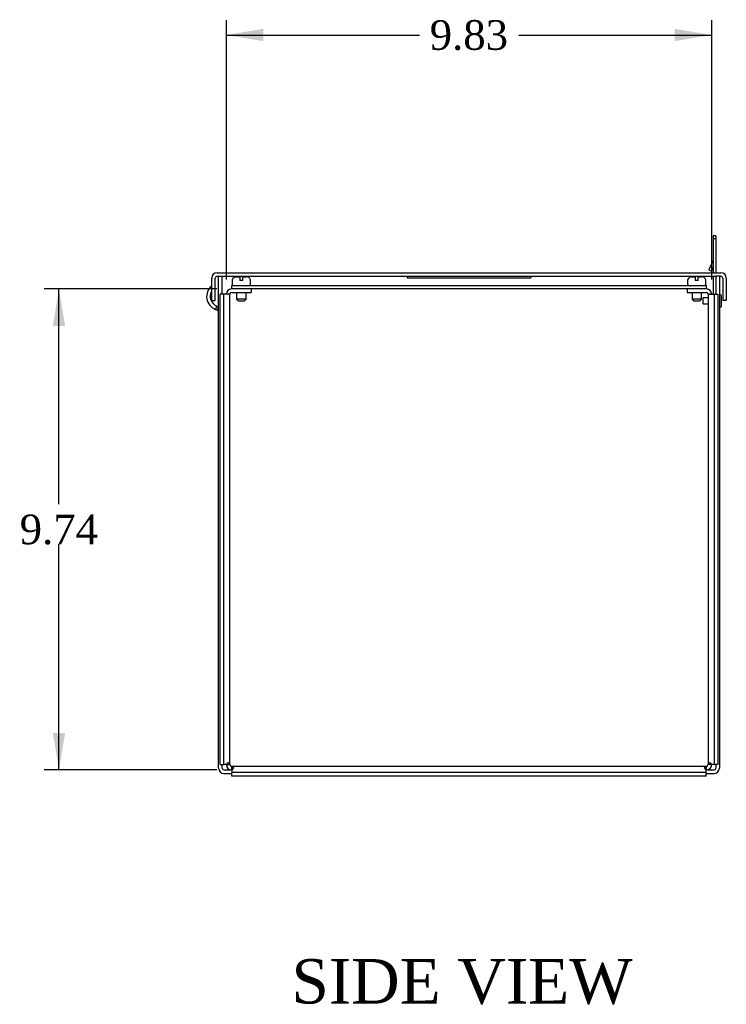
# Model space of a CAD drawing. Header units: inches. Extents: x 1 to 150, y -1 to 99.
# Tile 2 of 7: x 54 to 68, y 38 to 58. Entities that reach past the tile are written whole.
import ezdxf
from ezdxf.enums import TextEntityAlignment as Align

# ---------------------------------------------------------------- set-up
doc = ezdxf.new("R2010")
doc.units = ezdxf.units.IN
doc.header["$MEASUREMENT"] = 0
for name, color, linetype in [('COM55240', 7, 'Continuous'), ('COM55544-5', 7, 'Continuous'), ('COM55545-5', 7, 'Continuous'), ('COM55546-5', 7, 'Continuous'), ('COM55609-5', 7, 'Continuous'), ('Default', 7, 'Continuous'), ('QLB20316', 7, 'Continuous'), ('RVT19019', 7, 'Continuous'), ('SCS19491', 7, 'Continuous')]:
    doc.layers.add(name, color=color, linetype=linetype)
doc.styles.add('SEACAD_Times_New_Roman', font='times.ttf')
doc.dimstyles.new('HAMMOND_(STH_-_120x80)', dxfattribs={"dimtxt": 0.6, "dimasz": 0.75, "dimexe": 0.3, "dimexo": 0.3, "dimgap": 0.15, "dimtad": 0, "dimtih": 1, "dimtoh": 1, "dimzin": 0, "dimdsep": 46, "dimtxsty": 'SEACAD_Times_New_Roman', "dimblk1": '_SE_FILLED', "dimblk2": '_SE_FILLED', "dimsah": 1, "dimcen": 0.3, "dimadec": 0, "dimazin": 0, "dimtfac": 0.8, "dimtofl": 0, "dimtmove": 0, "dimatfit": 3, "dimfxl": 1, "dimtolj": 1, "dimtzin": 0, "dimarcsym": 0})

# ---------------------------------------------------------------- blocks, each defined once
blk = doc.blocks.new('SE')
at = {"layer": 'COM55240', "color": 7, "linetype": 'Continuous'}
for p, q in [((68.282, 53.644), (68.225, 53.644)), ((68.225, 53.644), (68.225, 53.581)), ((68.225, 53.581), (68.225, 52.895)), ((68.282, 53.581), (68.225, 53.581)), ((68.282, 53.644), (68.282, 53.581)), ((68.282, 53.581), (68.282, 52.895)), ((68.222, 53.132), (68.137, 52.95)), ((68.189, 52.926), (68.137, 52.95)), ((68.225, 53.003), (68.189, 52.926)), ((68.225, 52.823), (68.225, 52.458))]:
    blk.add_line(p, q, dxfattribs=at)
blk.add_arc((68.196, 53.144), 0.029, 335, 0, dxfattribs=at)
at = {"layer": 'COM55544-5', "color": 7, "linetype": 'Continuous'}
for p, q in [((58.21, 42.859), (58.21, 52.823)), ((58.21, 52.823), (58.282, 52.823)), ((58.282, 52.458), (58.282, 52.823)), ((68.282, 52.823), (68.282, 52.458)), ((68.354, 52.823), (68.282, 52.823)), ((68.354, 52.823), (68.354, 42.859)), ((58.15, 52.151), (58.175, 52.219)), ((58.15, 52.151), (58.186, 52.138)), ((58.175, 52.219), (58.21, 52.206)), ((58.186, 52.138), (58.21, 52.203)), ((58.282, 42.859), (58.282, 42.934)), ((68.282, 42.934), (68.282, 42.859)), ((58.318, 42.823), (58.477, 42.823)), ((58.318, 42.751), (58.477, 42.751)), ((68.087, 42.823), (68.246, 42.823)), ((68.087, 42.751), (68.246, 42.751))]:
    blk.add_line(p, q, dxfattribs=at)
for centre, radius, start, end in [((58.245, 52.413), 0.278, 129.3767, 250), ((58.245, 52.413), 0.206, 149.3365, 250), ((58.174, 52.104), 0.036, 0.0001, 69.9999), ((58.318, 42.859), 0.108, 180, 270), ((58.318, 42.859), 0.036, 180, 270), ((68.246, 42.859), 0.108, 270, 0), ((68.246, 42.859), 0.036, 270, 0)]:
    blk.add_arc(centre, radius, start, end, dxfattribs=at)
at = {"layer": 'COM55545-5', "color": 7, "linetype": 'Continuous'}
for p, q in [((58.178, 52.895), (68.386, 52.895)), ((58.07, 52.333), (58.07, 52.787)), ((58.142, 52.333), (58.142, 52.787)), ((58.178, 52.823), (58.21, 52.823)), ((58.282, 52.823), (68.282, 52.823)), ((68.354, 52.823), (68.386, 52.823)), ((68.422, 52.787), (68.422, 52.333)), ((68.494, 52.787), (68.494, 52.333)), ((58.07, 52.333), (58.142, 52.333)), ((68.494, 52.333), (68.422, 52.333))]:
    blk.add_line(p, q, dxfattribs=at)
for centre, radius, start, end in [((58.178, 52.787), 0.108, 90, 180), ((68.386, 52.787), 0.108, 0, 90), ((58.178, 52.787), 0.036, 90, 180), ((68.386, 52.787), 0.036, 0, 90)]:
    blk.add_arc(centre, radius, start, end, dxfattribs=at)
at = {"layer": 'COM55546-5', "color": 7, "linetype": 'Continuous'}
for p, q in [((58.241, 42.934), (58.241, 52.458)), ((58.313, 52.458), (58.241, 52.458)), ((58.313, 42.934), (58.313, 52.458)), ((58.323, 52.458), (58.313, 52.458)), ((58.406, 52.458), (58.323, 52.458)), ((58.438, 52.458), (58.406, 52.458)), ((58.438, 42.931), (58.438, 52.458)), ((58.474, 52.494), (58.866, 52.494)), ((58.866, 52.566), (58.866, 52.494)), ((67.698, 52.566), (67.698, 52.494)), ((67.698, 52.494), (68.09, 52.494)), ((68.157, 52.458), (68.126, 52.458)), ((68.126, 52.458), (68.126, 42.931)), ((68.157, 52.458), (68.24, 52.458)), ((68.251, 52.458), (68.24, 52.458)), ((68.251, 52.458), (68.251, 42.934)), ((68.251, 52.458), (68.323, 52.458)), ((68.323, 52.458), (68.323, 42.934)), ((58.241, 42.934), (58.313, 42.934)), ((58.313, 42.934), (58.323, 42.934)), ((58.368, 42.934), (58.323, 42.934)), ((58.366, 42.931), (58.438, 42.931)), ((58.368, 42.934), (58.406, 42.972)), ((58.474, 42.823), (58.474, 42.895)), ((68.09, 42.895), (58.474, 42.895)), ((68.09, 42.823), (68.09, 42.895)), ((68.198, 42.931), (68.126, 42.931)), ((68.157, 42.972), (68.195, 42.934)), ((68.24, 42.934), (68.195, 42.934)), ((68.24, 42.934), (68.251, 42.934)), ((68.323, 42.934), (68.251, 42.934)), ((58.514, 42.864), (58.477, 42.826)), ((58.477, 42.826), (58.477, 42.781)), ((58.477, 42.781), (58.477, 42.77)), ((68.087, 42.77), (58.477, 42.77)), ((58.477, 42.698), (58.477, 42.77)), ((68.087, 42.698), (58.477, 42.698)), ((68.087, 42.826), (68.049, 42.864)), ((68.087, 42.781), (68.087, 42.826)), ((68.087, 42.77), (68.087, 42.781)), ((68.087, 42.698), (68.087, 42.77))]:
    blk.add_line(p, q, dxfattribs=at)
for centre, radius, start, end in [((58.474, 52.458), 0.108, 90, 180), ((58.474, 52.458), 0.036, 90, 180), ((68.09, 52.458), 0.108, 0, 90), ((68.09, 52.458), 0.036, 0, 90), ((58.474, 42.931), 0.108, 180, 270), ((58.474, 42.931), 0.036, 180, 270), ((68.09, 42.931), 0.108, 270, 0), ((68.09, 42.931), 0.036, 270, 0)]:
    blk.add_arc(centre, radius, start, end, dxfattribs=at)
for points in [[(58.406, 42.972), (58.416, 42.965), (58.424, 42.958), (58.435, 42.945), (58.438, 42.938), (58.438, 42.931)], [(58.474, 42.895), (58.481, 42.895), (58.487, 42.892), (58.501, 42.882), (58.507, 42.874), (58.514, 42.864)], [(68.049, 42.864), (68.056, 42.874), (68.063, 42.882), (68.076, 42.892), (68.083, 42.895), (68.09, 42.895)], [(68.126, 42.931), (68.126, 42.938), (68.129, 42.945), (68.139, 42.958), (68.147, 42.965), (68.157, 42.972)]]:
    blk.add_open_spline(points, degree=3, knots=[0, 0, 0, 0, 0.5, 0.5, 1, 1, 1, 1], dxfattribs=at)
at = {"layer": 'COM55609-5', "color": 7, "linetype": 'Continuous'}
for p, q in [((58.474, 52.566), (58.474, 52.638)), ((58.474, 52.638), (68.09, 52.638)), ((68.09, 52.566), (58.474, 52.566)), ((68.09, 52.566), (68.09, 52.638))]:
    blk.add_line(p, q, dxfattribs=at)
at = {"layer": 'QLB20316', "color": 7, "linetype": 'Continuous'}
for p, q in [((62.032, 52.823), (62.032, 52.793)), ((62.032, 52.793), (62.407, 52.793)), ((62.407, 52.793), (64.157, 52.793)), ((64.157, 52.793), (64.532, 52.793)), ((64.532, 52.823), (64.532, 52.793))]:
    blk.add_line(p, q, dxfattribs=at)
at = {"layer": 'RVT19019', "color": 7, "linetype": 'Continuous'}
for p, q in [((68.026, 52.261), (68.026, 52.386)), ((68.126, 52.386), (68.026, 52.386)), ((68.026, 52.261), (68.126, 52.261)), ((68.394, 52.218), (68.394, 52.428))]:
    blk.add_line(p, q, dxfattribs=at)
for centre, start, end in [((68.374, 52.428), 0, 180), ((68.374, 52.218), 180, 0)]:
    blk.add_arc(centre, 0.02, start, end, dxfattribs=at)
at = {"layer": 'SCS19491', "color": 7, "linetype": 'Continuous'}
for p, q in [((58.482, 52.723), (58.482, 52.663)), ((58.549, 52.809), (58.55, 52.81)), ((58.55, 52.81), (58.577, 52.813)), ((58.577, 52.813), (58.64, 52.813)), ((58.64, 52.813), (58.64, 52.738)), ((58.7, 52.738), (58.64, 52.738)), ((58.7, 52.813), (58.765, 52.813)), ((58.7, 52.738), (58.7, 52.813)), ((58.794, 52.809), (58.792, 52.808)), ((58.857, 52.663), (58.857, 52.723)), ((67.706, 52.723), (67.706, 52.663)), ((67.773, 52.809), (67.774, 52.81)), ((67.774, 52.81), (67.801, 52.813)), ((67.801, 52.813), (67.864, 52.813)), ((67.864, 52.813), (67.864, 52.738)), ((67.924, 52.738), (67.864, 52.738)), ((67.924, 52.813), (67.989, 52.813)), ((67.924, 52.738), (67.924, 52.813)), ((68.018, 52.809), (68.016, 52.808)), ((68.081, 52.663), (68.081, 52.723)), ((58.575, 52.494), (58.575, 52.356)), ((58.765, 52.356), (58.765, 52.494)), ((67.799, 52.494), (67.799, 52.356)), ((67.989, 52.356), (67.989, 52.494)), ((58.765, 52.356), (58.575, 52.356)), ((58.575, 52.356), (58.605, 52.326)), ((58.605, 52.326), (58.735, 52.326)), ((58.735, 52.326), (58.765, 52.356)), ((67.989, 52.356), (67.799, 52.356)), ((67.799, 52.356), (67.829, 52.326)), ((67.829, 52.326), (67.959, 52.326)), ((67.959, 52.326), (67.989, 52.356))]:
    blk.add_line(p, q, dxfattribs=at)
for centre, radius, start, end in [((58.572, 52.723), 0.09, 104.9913, 180), ((58.507, 52.663), 0.025, 180, 270), ((58.765, 52.719), 0.0938, 72.0854, 90.0791), ((58.767, 52.723), 0.09, 0, 73.2208), ((58.832, 52.663), 0.025, 270, 0), ((67.796, 52.723), 0.09, 104.9913, 180), ((67.731, 52.663), 0.025, 180, 270), ((67.989, 52.719), 0.0938, 72.0854, 90.0791), ((67.991, 52.723), 0.09, 0, 73.2208), ((68.056, 52.663), 0.025, 270, 0)]:
    blk.add_arc(centre, radius, start, end, dxfattribs=at)
blk = doc.blocks.new('DMBLK1902')
at = {"layer": 'Default', "linetype": 'Continuous', "transparency": 16777216}
for points in [[(54.851, 51.816), (55.101, 51.816), (54.976, 52.566)], [(54.851, 43.573), (54.976, 42.823), (55.101, 43.573)]]:
    blk.add_hatch(color=7, dxfattribs=at).paths.add_polyline_path(points)
at = {"layer": 'Default', "color": 7, "linetype": 'Continuous', "transparency": 16777216}
for p, q in [((58.174, 52.566), (54.676, 52.566)), ((54.976, 48.205), (54.976, 52.566)), ((54.976, 42.823), (54.976, 47.395)), ((58.174, 42.823), (54.676, 42.823))]:
    blk.add_line(p, q, dxfattribs=at)
at = {"layer": 'Default', "color": 7, "linetype": 'Continuous', "transparency": 16777216, "style": 'SEACAD_Times_New_Roman'}
blk.add_text('9.74', height=0.6, dxfattribs=at).set_placement((54.18, 47.995), align=Align.TOP_LEFT)
blk = doc.blocks.new('_SE_FILLED')
at = {"color": 0}
blk.add_line((0, 0), (-1, 0), dxfattribs=at)
blk.add_solid([(0, 0), (-1, -0.1665), (-1, 0.1665), (0, 0)], dxfattribs=at)
blk = doc.blocks.new('DMBLK1903')
at = {"layer": 'Default', "linetype": 'Continuous', "transparency": 16777216}
for points in [[(59.116, 57.834), (58.366, 57.709), (59.116, 57.584)], [(67.448, 57.834), (67.448, 57.584), (68.198, 57.709)]]:
    blk.add_hatch(color=7, dxfattribs=at).paths.add_polyline_path(points)
at = {"layer": 'Default', "color": 7, "linetype": 'Continuous', "transparency": 16777216}
for p, q in [((58.366, 52.758), (58.366, 58.009)), ((68.198, 52.758), (68.198, 58.009)), ((58.366, 57.709), (62.276, 57.709)), ((64.288, 57.709), (68.198, 57.709))]:
    blk.add_line(p, q, dxfattribs=at)
at = {"layer": 'Default', "color": 7, "linetype": 'Continuous', "transparency": 16777216, "style": 'SEACAD_Times_New_Roman'}
blk.add_text('9.83', height=0.6, dxfattribs=at).set_placement((62.486, 58.009), align=Align.TOP_LEFT)

msp = doc.modelspace()

# ---------------------------------------------------------------- block references
at = {"layer": 'Default'}
msp.add_blockref('SE', (0, 0), dxfattribs=at)

# ---------------------------------------------------------------- texts
at = {"layer": 'Default', "color": 7, "linetype": 'Continuous', "style": 'SEACAD_Times_New_Roman'}
msp.add_text('SIDE VIEW', height=0.9, dxfattribs=at).set_placement((59.686, 38.992), align=Align.TOP_LEFT)

# ---------------------------------------------------------------- dimensions: what is measured, and where the dimension line sits
at = {"layer": 'Default', "color": 7, "linetype": 'Continuous'}
for base, p1, p2, angle, picture, middle in [((58.366, 57.709), (58.366, 52.458), (68.198, 52.458), 0, 'DMBLK1903', (63.282, 57.709)), ((54.976, 42.823), (58.474, 42.823), (58.474, 52.566), 90, 'DMBLK1902', (54.976, 47.695))]:
    dim = msp.add_linear_dim(base=base, p1=p1, p2=p2, angle=angle, text='\\A1;<>', dimstyle='HAMMOND_(STH_-_120x80)', dxfattribs=at)
    dim.commit()
    dim.dimension.update_dxf_attribs({"geometry": picture, "text_midpoint": middle, "dimtype": 161})

doc.saveas('drawing.dxf')
